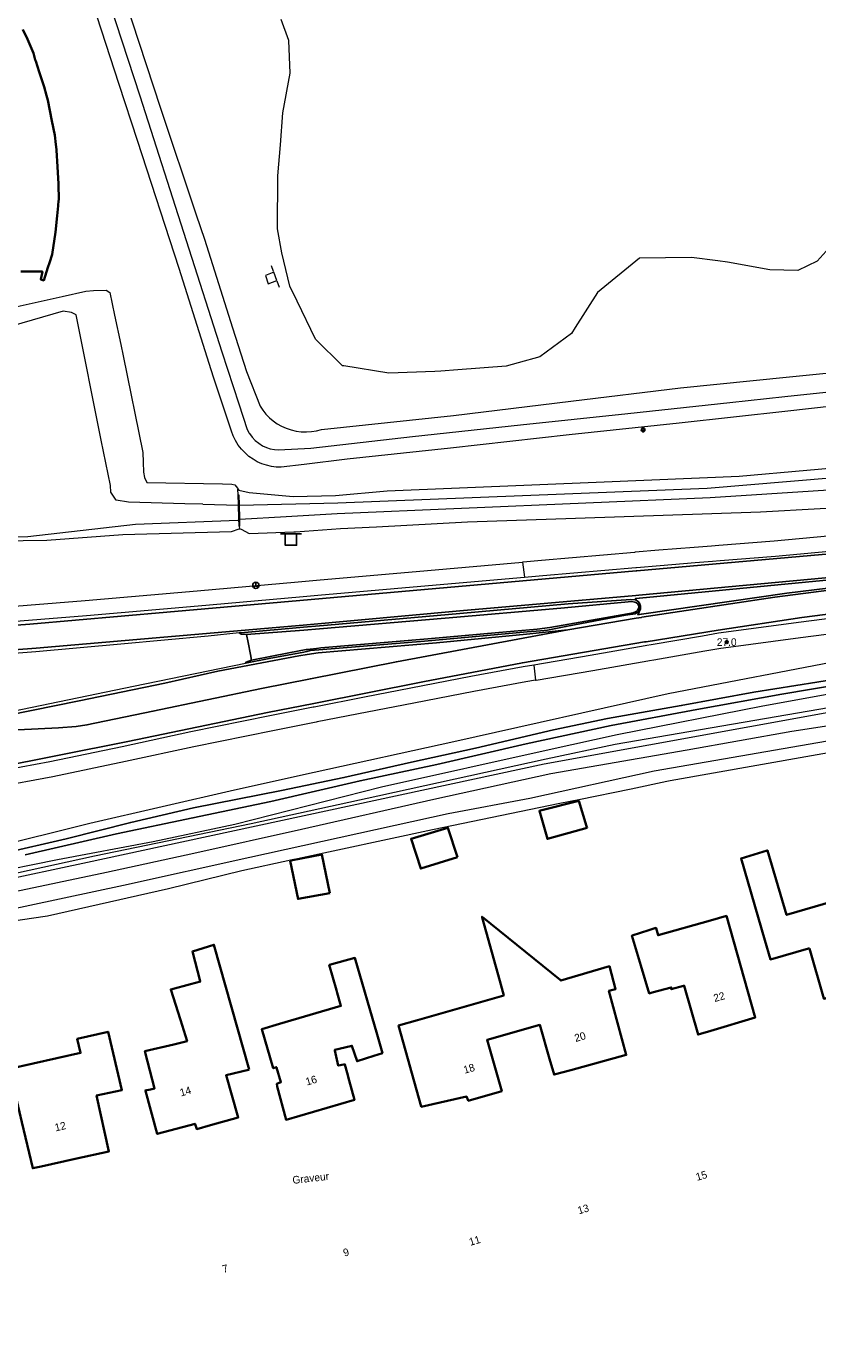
# Model space of a CAD drawing. Header units: metres. Extents: x 169249 to 194689, y 406250 to 412203.
# Tile 65 of 256: x 171603 to 171707, y 406545 to 406719. Entities that reach past the tile are written whole.
import ezdxf
from ezdxf.enums import TextEntityAlignment as Align

# ---------------------------------------------------------------- set-up
doc = ezdxf.new("R2010")
doc.units = ezdxf.units.M
doc.linetypes.add('BGT_NLCS_N264$0$AM-AS', pattern=[16, 10, -2, 2, -2])
doc.layers.get('0').update_dxf_attribs({"linetype": 'CONTINUOUS'})
for name, color, linetype, lineweight in [('BGT_NLCS_N264$0$B-WE-AM-AS_KUNSTWERK_STUW-G', 252, 'BGT_NLCS_N264$0$AM-AS', 18), ('BGT_NLCS_N264$0$B-WE-GW-TALUD_KRUIN-G', 252, 'CONTINUOUS', 18), ('BGT_NLCS_N264$0$B-WE-GW-WATERGANG_INSTEEK-G', 252, 'CONTINUOUS', 18), ('BGT_NLCS_N264$0$B-WE-GW-WATERGANG_SLOOT_BODEM-G', 252, 'CONTINUOUS', 18), ('BGT_NLCS_N264$0$B-WE-GW-WATERGANG_WATERLIJN-G', 252, 'CONTINUOUS', 18), ('BGT_NLCS_N264$0$B-WE-KW-KUNSTWERK_DUIKER-G', 252, 'CONTINUOUS', 18), ('BGT_NLCS_N264$0$B-WE-KW-KUNSTWERK_GELUIDSWERING_SCHERM-G', 252, 'CONTINUOUS', 18), ('BGT_NLCS_N264$0$B-WE-OG-TOPOGRAFIE_BEBOUWING-G', 252, 'CONTINUOUS', 35), ('BGT_NLCS_N264$0$B-WE-OG-TOPOGRAFIE_WATER-GV', 252, 'CONTINUOUS', 18), ('BGT_NLCS_N264$0$B-WE-OG-TOPOGRAFIE_WEG_BERM-GV', 252, 'CONTINUOUS', 18), ('BGT_NLCS_N264$0$B-WE-OG-TOPOGRAFIE_WEG_RIJWIELPAD-G', 252, 'CONTINUOUS', 18), ('BGT_NLCS_N264$0$B-WE-OG-TOPOGRAFIE_WEG_VERHARD-G', 252, 'CONTINUOUS', 18), ('BGT_NLCS_N264$0$B-WE-VW-BEWEGWIJZERING_DRAAGCONSTRUCTIE-S', 252, 'CONTINUOUS', 25), ('BGT_NLCS_N264$0$B-WE-VW-VERKEERSTEKEN_BORD-S', 252, 'CONTINUOUS', 25), ('BGT_NLCS_N264$0$B-WE-WH-KUNSTWERK_STUW-G', 252, 'CONTINUOUS', 18), ('X-XX-AL-REFERENTIE-G', 7, 'CONTINUOUS', 18)]:
    doc.layers.add(name, color=color, linetype=linetype, lineweight=lineweight)
for name, color, linetype in [('BGT_NLCS_N264$0$B-WE-IE-MEUBILAIR_WEGMEUBILAIR-S', 252, 'CONTINUOUS'), ('BGT_NLCS_N264$0$B-WE-OG-TOPOGRAFIE_WATER_SLOOT-GV', 252, 'CONTINUOUS'), ('BGT_NLCS_N264$0$B-WE-OG-TOPOGRAFIE_WEG_VERKEERSEILAND-GV', 252, 'CONTINUOUS'), ('BGT_NLCS_N264$0$B-WE-VW-MARKERING-G', 252, 'CONTINUOUS'), ('BGT_NLCS_N264$0$Label_Nummeraanduidingreeks', 252, 'CONTINUOUS'), ('BGT_NLCS_N264$0$Label_Openbareruimte', 252, 'CONTINUOUS'), ('BGT_NLCS_N264$0$Label_Puntobject', 252, 'CONTINUOUS')]:
    doc.layers.add(name, color=color, linetype=linetype)
doc.styles.add('BGT_NLCS_N264$0$STANDARD', font='txt')

# ---------------------------------------------------------------- blocks, each defined once
blk = doc.blocks.new('BGT_NLCS_N264$0$SIE-WEG_AFVALBAK_TYPE_01')
for radius in [0.25, 0.156]:
    blk.add_circle((0, 0), radius)
blk = doc.blocks.new('BGT_NLCS_N264$0$SIE-WEG_WEGWIJZER-SO')
for q in [(-0.29, -0.29), (0, 0.41), (0.29, -0.29)]:
    blk.add_line((0, 0), q)
blk.add_circle((0, 0), 0.413)
blk = doc.blocks.new('BGT_NLCS_N264$0$SVW-VERKEERSTEKEN_BORD_ANWB-SO')
blk.add_line((-1.375, 0), (1.375, 0))
at = {"flags": 128}
blk.add_lwpolyline([(-0.75, 0), (-0.75, -1.5), (0.75, -1.5), (0.75, 0)], close=True, dxfattribs=at)
blk = doc.blocks.new('BGT_NLCS_N264$0$SIE-WEG_PAAL_ALGEMEEN_TYPE_02-SO')
at = {"ltscale": 0.5}
h = blk.add_hatch(color=256, dxfattribs=at)
h.paths.add_polyline_path([(0, 0), (0.1875, 0, 0.41421356), (0, 0.1875)])
h.paths.add_polyline_path([(0, -0.1875), (0, 0), (-0.1875, 0, 0.41421356)])
for p, q in [((-0.1875, 0), (0.1875, 0)), ((0, -0.1875), (0, 0.1875))]:
    blk.add_line(p, q, dxfattribs=at)
blk.add_circle((0, 0), 0.1875, dxfattribs=at)
blk = doc.blocks.new('BGT_NLCS_N264')
at = {"layer": 'BGT_NLCS_N264$0$B-WE-AM-AS_KUNSTWERK_STUW-G'}
for p, q in [((171630.95, 406657.21, 2.54), (171630.91, 406658.01, 0.27)), ((171631.16, 406652.78, 15.02), (171631.14, 406653.1, 14.13))]:
    blk.add_line(p, q, dxfattribs=at)
blk.add_polyline3d([(171631.14, 406653.1, 14.13), (171631.09, 406654.19, 11.07), (171631.06, 406654.73, 9.52), (171631.01, 406655.96, 6.06), (171630.95, 406657.21, 2.54)], dxfattribs=at)
at = {"layer": 'BGT_NLCS_N264$0$B-WE-GW-TALUD_KRUIN-G'}
blk.add_polyline3d([(171615.05, 406725.46, 15.31), (171620.72, 406708.19, 15.38), (171625.42, 406694.13, 15.32), (171626.51, 406690.9, 15.31), (171630.21, 406679.22, 15.34), (171632.04, 406673.47, 15.36), (171633.83, 406668.92, 15.36), (171634.19, 406668.37, 15.34), (171634.61, 406667.86, 15.31), (171635.06, 406667.39, 15.29), (171635.57, 406666.97, 15.27), (171636.1, 406666.6, 15.25), (171636.67, 406666.27, 15.22), (171637.27, 406666.01, 15.2), (171637.92, 406665.79, 15.2), (171638.58, 406665.64, 15.2), (171639.25, 406665.55, 15.2), (171639.93, 406665.53, 15.2), (171640.61, 406665.57, 15.2), (171641.27, 406665.68, 15.2), (171641.93, 406665.85, 15.2), (171659.33, 406667.69, 15.13), (171674.79, 406669.59, 15.19), (171689.23, 406671.33, 15.25), (171703.6, 406672.77, 15.27), (171722.83, 406674.7, 15.33)], dxfattribs=at)
at = {"layer": 'BGT_NLCS_N264$0$B-WE-GW-WATERGANG_INSTEEK-G'}
for points in [[(171601.04, 406681.89, 15.69), (171607.74, 406683.38, 15.61), (171610.85, 406684.07, 15.57), (171611.87, 406684.16, 15.5), (171613.54, 406684.2, 15.47), (171614.05, 406683.87, 15.46), (171614.66, 406680.89, 15.44), (171615.46, 406677.03, 15.42), (171615.77, 406675.53, 15.41), (171618.39, 406662.82, 15.34), (171618.41, 406661.55, 15.27), (171618.47, 406660.21, 15.25), (171618.59, 406659.52, 15.26), (171618.89, 406658.86, 15.26), (171628.89, 406658.68, 15.47), (171630.1, 406658.64, 15.47), (171630.12, 406658.64, 15.47), (171630.5, 406658.56, 15.47), (171630.84, 406658.11, 15.18), (171630.91, 406658.01, 15.12)], [(171630.91, 406658.01, 15.12), (171630.91, 406658.01, 15.12), (171631.02, 406657.86, 15.02), (171632.38, 406657.55, 15.19), (171638.19, 406657.03, 15.06), (171643.77, 406657.16, 15.06), (171650.59, 406657.76, 14.97), (171679.19, 406658.95, 14.98), (171696.97, 406659.68, 15.14), (171714.81, 406661.26, 15.26), (171717.14, 406661.47, 15.27), (171728.44, 406662.41, 15.34), (171749.39, 406664.34, 15.34), (171760.16, 406665.65, 15.38), (171768.56, 406666.7, 15.38), (171785.95, 406667.85, 15.34), (171811.57, 406670.22, 15.42), (171813.62, 406670.41, 15.43), (171827.95, 406671.75, 15.46)]]:
    blk.add_polyline3d(points, dxfattribs=at)
at = {"layer": 'BGT_NLCS_N264$0$B-WE-GW-WATERGANG_SLOOT_BODEM-G'}
blk.add_line((171626.27, 406656, 13.85), (171630.93, 406655.88, 15.01), dxfattribs=at)
for points in [[(171631.1, 406655.87, 14.17), (171644.1, 406656.2, 14.23), (171692.77, 406658.11, 14.03), (171714.74, 406659.96, 14.08), (171742.53, 406662.3, 14.15), (171752.67, 406663.18, 14.15), (171792.7, 406666.68, 14.12), (171844.67, 406671.73, 14.13), (171897.87, 406675.26, 14.21), (171922.52, 406677.28, 13.88), (171922.57, 406677.24, 13.67)], [(171631.15, 406654.04, 14.27), (171637.25, 406654.39, 14.19), (171643.99, 406654.78, 14.1), (171693.16, 406656.89, 14.14), (171742.72, 406660.11, 14.21), (171792.77, 406665.05, 14.23), (171844.55, 406670.1, 14.2), (171897.98, 406673.91, 14.31), (171922.47, 406675, 13.87), (171922.65, 406674.94, 14.06)], [(171473.7, 406647.29, 13.75), (171491.92, 406648.1, 13.69), (171508.61, 406648.49, 13.67), (171529.6, 406649.05, 13.61), (171552.38, 406650.46, 13.72), (171566.86, 406651.03, 13.86), (171584.79, 406651.64, 13.85), (171603.23, 406651.76, 13.82), (171617.43, 406653.39, 13.83), (171630.89, 406653.9, 14)]]:
    blk.add_polyline3d(points, dxfattribs=at)
at = {"layer": 'BGT_NLCS_N264$0$B-WE-GW-WATERGANG_WATERLIJN-G'}
for points in [[(171659.9, 406673.71, 13.68), (171657.66, 406673.55, 13.68), (171656.86, 406673.49, 13.68), (171650.8, 406673.28, 13.68), (171644.86, 406674.22, 13.68), (171644.71, 406674.24, 13.68), (171641.15, 406677.76, 13.68), (171638.72, 406682.76, 13.68), (171637.77, 406684.73, 13.68), (171636.69, 406689.1, 13.68), (171636.11, 406692.27, 13.68), (171636.17, 406699.25, 13.68), (171636.51, 406703.34, 13.68), (171636.85, 406707.55, 13.68), (171637.8, 406712.77, 13.68), (171637.6, 406717.07, 13.68), (171636.63, 406719.85, 13.68)], [(171709.62, 406690.67, 13.68), (171707.26, 406688.02, 13.68), (171704.69, 406686.8, 13.68), (171701.01, 406686.87, 13.68), (171695.43, 406687.9, 13.68), (171694.18, 406688.06, 13.68), (171690.68, 406688.5, 13.68), (171683.85, 406688.41, 13.68), (171678.31, 406683.91, 13.68), (171675.37, 406679.3, 13.68), (171674.86, 406678.49, 13.68), (171670.71, 406675.42, 13.68), (171667.83, 406674.62, 13.68), (171666.28, 406674.18, 13.68), (171659.9, 406673.71, 13.68)], [(171626.27, 406656, 13.85), (171623.91, 406656.07, 13.85), (171616.49, 406656.27, 13.85), (171614.87, 406656.53, 13.85), (171614.16, 406657.61, 13.85), (171614.12, 406658.46, 13.85), (171612.91, 406664.44, 13.85), (171609.58, 406680.94, 13.85), (171609, 406681.26, 13.85), (171607.86, 406681.45, 13.85), (171591.48, 406676.67, 13.85)]]:
    blk.add_polyline3d(points, dxfattribs=at)
at = {"layer": 'BGT_NLCS_N264$0$B-WE-KW-KUNSTWERK_DUIKER-G'}
for p, q in [((171635.61, 406686.66, 14.16), (171635.34, 406687.39, 14.16)), ((171636.02, 406685.41, 14.16), (171636.33, 406684.6, 14.16))]:
    blk.add_line(p, q, dxfattribs=at)
blk.add_polyline3d([(171634.9, 406685.03, 14.34), (171636.03, 406685.46, 14.34), (171635.64, 406686.55, 14.34), (171634.54, 406686.14, 14.34), (171634.9, 406685.03, 14.34)], dxfattribs=at)
at = {"layer": 'BGT_NLCS_N264$0$B-WE-KW-KUNSTWERK_GELUIDSWERING_SCHERM-G'}
for points in [[(171594.49, 406600.1, 15.49), (171603.69, 406601.47, 15.55), (171605.82, 406601.79, 15.57), (171609.9, 406602.7, 15.57), (171621.75, 406605.36, 15.55), (171631.42, 406607.77, 15.56), (171637.87, 406609.15, 15.56), (171638.16, 406609.21, 15.56), (171656.54, 406613.15, 15.57), (171673.34, 406616.6, 15.57), (171675.86, 406617.12, 15.56), (171682.75, 406618.53, 15.56), (171687.45, 406619.5, 15.56), (171687.88, 406619.59, 15.56), (171711.45, 406623.76, 15.58)], [(171513.44, 406545.16, 16.41), (171513.09, 406555.83, 18.55), (171511.97, 406572.15, 20.31), (171511.2, 406591.88, 20.43), (171512.27, 406592.11, 20.35), (171536.77, 406594.29, 20.45), (171558.97, 406596.7, 20.48), (171582.21, 406599.67, 20.5), (171594.1, 406601.3, 20.56), (171599.52, 406602.34, 20.62), (171615.85, 406605.83, 20.58), (171632.46, 406609.49, 20.58), (171658.6, 406615.25, 20.54), (171669.39, 406617.29, 20.57), (171685.76, 406620.88, 20.54), (171711.89, 406625.39, 20.38), (171724.43, 406627.24, 21.65), (171740.62, 406629.32, 21.58), (171773.31, 406632.05, 21.47), (171794.09, 406634.27, 21.42), (171825.01, 406637.21, 21.66)]]:
    blk.add_polyline3d(points, dxfattribs=at)
at = {"layer": 'BGT_NLCS_N264$0$B-WE-OG-TOPOGRAFIE_BEBOUWING-G'}
for points in [[(171602.55, 406718.53, 26.86), (171603.16, 406717.28, 27.21), (171603.95, 406715.4, 27.64), (171604.21, 406714.54, 27.79), (171604.27, 406714.36, 27.82), (171604.72, 406712.96, 28.03), (171605.36, 406711, 28.36), (171605.7, 406709.83, 28.49), (171605.86, 406709.24, 28.56), (171606.38, 406706.51, 28.69), (171606.78, 406704.6, 28.68), (171606.91, 406703.38, 28.64), (171606.98, 406702.73, 28.62), (171606.99, 406702.63, 28.61), (171607.14, 406700.45, 28.53), (171607.27, 406698.19, 28.61), (171607.29, 406696.06, 28.35), (171607.28, 406696.01, 28.35), (171607.22, 406695.32, 28.23), (171607.1, 406693.99, 28.02), (171606.89, 406691.84, 27.47), (171606.43, 406688.91, 26.71), (171606.06, 406687.79, 26.1), (171605.87, 406687.2, 25.78), (171605.32, 406685.48, 24.84), (171604.92, 406685.62, 24.89), (171605.14, 406686.64, 25.82), (171602.3, 406686.65, 26.02)], [(171676.94, 406613.38, 17.68), (171671.7, 406611.92, 17.54), (171670.64, 406615.63, 17.53), (171670.78, 406615.66, 17.54), (171675.84, 406616.93, 17.83), (171676.86, 406613.61, 17.69), (171676.94, 406613.38, 17.68)], [(171659.83, 406609.49, 18.36), (171655, 406608.01, 18.31), (171653.74, 406611.94, 18.36), (171658.59, 406613.39, 18.35), (171659.83, 406609.49, 18.36)], [(171643.02, 406604.78, 18.03), (171638.87, 406604, 18.08), (171638.83, 406603.99, 18.09), (171637.79, 406609.04, 18.05), (171637.89, 406609.06, 18.04), (171641.95, 406609.86, 17.97), (171643.02, 406604.78, 18.03)], [(171706.23, 406597.49, 22.38), (171706.1, 406597.46, 22.27), (171701.09, 406596.04, 18.34), (171700.35, 406598.58, 18.38), (171697.22, 406609.35, 18.53), (171700.68, 406610.37, 18.53), (171700.72, 406610.38, 18.53), (171703.23, 406601.89, 18.72), (171714.23, 406605.13, 22), (171714.25, 406605.07, 22), (171715.48, 406600.89, 22.06), (171717.2, 406595, 22.15), (171717.17, 406594.99, 22.15), (171715.43, 406594.5, 22.32), (171715.43, 406594.49, 22.32), (171715.82, 406593.01, 22.49), (171708.15, 406590.84, 22.46), (171708.14, 406590.87, 22.46), (171706.23, 406597.49, 22.38)], [(171673.36, 406593.35, 18.6), (171673.47, 406593.26, 18.6), (171679.87, 406595.14, 18.69), (171680.69, 406592.12, 18.77), (171679.8, 406591.91, 18.73), (171682.08, 406583.45, 18.55), (171674.78, 406581.47, 18.74), (171672.57, 406580.87, 18.8), (171671.99, 406582.92, 18.77), (171670.72, 406587.4, 18.72), (171670.69, 406587.4, 18.73), (171663.74, 406585.44, 21.62), (171665.69, 406578.69, 21.68), (171661.26, 406577.41, 21.69), (171661.24, 406577.47, 21.7), (171661.16, 406577.66, 21.71), (171661.05, 406577.98, 21.74), (171655.08, 406576.63, 20.29), (171655.07, 406576.66, 20.29), (171652.08, 406587.34, 20.28), (171654.56, 406588.05, 19.97), (171665.94, 406591.29, 18.53), (171665.41, 406593.2, 18.5), (171663.11, 406601.55, 18.35), (171663.08, 406601.66, 18.35), (171673.36, 406593.35, 18.6)], [(171689.65, 406592.54, 22.55), (171688.02, 406592.1, 22.73), (171688.02, 406592.35, 18.76), (171685.52, 406591.67, 18.89), (171685.13, 406591.57, 18.91), (171684.02, 406595.25, 18.81), (171682.84, 406599.17, 18.71), (171682.88, 406599.18, 18.71), (171685.05, 406599.88, 18.66), (171686.01, 406600.18, 18.64), (171686.02, 406600.15, 18.64), (171686.29, 406599.23, 18.62), (171686.3, 406599.24, 18.62), (171693.18, 406601.17, 18.66), (171695.3, 406601.76, 18.67), (171699.09, 406588.39, 21.63), (171693.25, 406586.64, 21.63), (171691.55, 406586.13, 21.62), (171691.55, 406586.15, 21.63), (171689.73, 406592.56, 22.54), (171689.65, 406592.54, 22.55)], [(171632.39, 406581.52, 19.26), (171632.3, 406581.5, 19.34), (171629.36, 406580.79, 21.87), (171630.95, 406575.23, 22.22), (171627.28, 406574.2, 22.18), (171625.49, 406573.69, 22.16), (171625.29, 406574.32, 19.86), (171625.27, 406574.38, 19.64), (171620.29, 406573.06, 19.64), (171618.72, 406578.71, 19.65), (171618.7, 406578.76, 19.65), (171619.37, 406578.92, 21.03), (171619.92, 406579.04, 22.16), (171618.69, 406583.76, 22.04), (171618.65, 406583.93, 22.04), (171622.48, 406584.85, 20.08), (171624.22, 406585.27, 19.19), (171623.33, 406588.06, 19.19), (171622.05, 406592.09, 19.19), (171624.68, 406592.79, 19.29), (171625.96, 406593.14, 19.34), (171625.95, 406593.16, 19.34), (171624.91, 406597.09, 19.34), (171627.74, 406597.96, 19.37), (171632.39, 406581.52, 19.26)], [(171645.32, 406581.08, 21.6), (171645.58, 406580.1, 21.61), (171646.27, 406577.54, 21.62), (171637.27, 406574.92, 21.59), (171636.1, 406579.31, 21.7), (171636.02, 406579.64, 21.71), (171636.02, 406579.64, 21.71), (171636.58, 406579.85, 21.68), (171635.99, 406581.82, 21.62), (171635.98, 406581.85, 21.61), (171635.57, 406581.71, 21.62), (171634.05, 406586.84, 21.54), (171636.39, 406587.54, 20.83), (171644.48, 406589.92, 18.38), (171643.99, 406591.64, 18.48), (171643.9, 406591.97, 18.5), (171642.95, 406595.32, 18.7), (171642.98, 406595.33, 18.7), (171646.34, 406596.24, 18.73), (171649.25, 406586.16, 18.7), (171649.96, 406583.69, 18.69), (171649.95, 406583.69, 18.69), (171648.81, 406583.33, 18.67), (171646.61, 406582.63, 18.63), (171645.94, 406584.66, 21.55), (171645.75, 406584.62, 21.54), (171643.68, 406584.12, 21.45), (171643.7, 406584.05, 21.45), (171644.13, 406582.05, 21.57), (171644.88, 406582.18, 21.59), (171645, 406582.2, 21.59), (171645.02, 406582.21, 21.59), (171645.32, 406581.08, 21.6)], [(171600.79, 406581.61, 22.05), (171610.18, 406583.73, 18.62), (171609.74, 406585.59, 18.57), (171613.79, 406586.51, 18.51), (171615.62, 406578.83, 18.51), (171612.28, 406578.09, 22.25), (171613.91, 406570.75, 23.45), (171609.48, 406569.76, 23.46), (171604.96, 406568.76, 23.47), (171603.88, 406568.52, 23.48), (171602.45, 406574.6, 22.81), (171601.21, 406579.86, 22.24), (171600.79, 406581.61, 22.05)]]:
    blk.add_polyline3d(points, dxfattribs=at)
at = {"layer": 'BGT_NLCS_N264$0$B-WE-OG-TOPOGRAFIE_WATER-GV'}
blk.add_line((171631.16, 406652.78, 15.02), (171631.14, 406653.1, 11.64), dxfattribs=at)
for points in [[(171631.16, 406652.78, 15.02), (171631.32, 406652.7, 15.09), (171632.38, 406652.16, 15.61), (171638.29, 406652.38, 15.51), (171638.48, 406652.38, 15.51), (171644.41, 406652.79, 15.48), (171649.16, 406653.03, 15.7), (171661.18, 406653.69, 15.68), (171675.42, 406654.15, 15.69), (171699.79, 406655.02, 15.78), (171723.37, 406656.32, 15.84), (171744.11, 406658.22, 15.88), (171768.37, 406660.12, 16.01), (171782.68, 406661.38, 16.01), (171800.53, 406663.25, 16.08), (171818.29, 406664.47, 16.23), (171840.35, 406666.43, 16.32), (171847.6, 406667.04, 16.33)], [(171452.49, 406645.19, 15), (171474.19, 406646.27, 15.01), (171493.23, 406646.96, 15.03), (171515.78, 406647.87, 15.19), (171533.12, 406648.61, 15.31), (171545.29, 406648.9, 15.41), (171557.73, 406649.77, 15.42), (171583.04, 406650.62, 15.43), (171599.43, 406651.16, 15.55), (171605.72, 406651.25, 15.55), (171615.76, 406652.02, 15.51), (171630.08, 406652.42, 15.56), (171631.07, 406652.75, 15.07), (171631.16, 406652.78, 15.02)], [(171671.92, 406623.69, 15.35), (171680.91, 406625.65, 15.31), (171700.08, 406629.44, 15.23), (171718.7, 406632.83, 15.13), (171739.08, 406635.72, 15.08), (171763.86, 406638.68, 15.13), (171768.59, 406639, 15.07), (171787.32, 406640.8, 15.1), (171808.78, 406642.98, 15.15), (171825.92, 406643.94, 15.11)], [(171820.52, 406646.47, 15.86), (171799.44, 406644.72, 15.9), (171778.17, 406642.92, 15.91), (171764.76, 406641.87, 15.8), (171764.66, 406641.86, 15.8), (171751.77, 406640.64, 15.56), (171740.41, 406639.56, 15.55), (171728.87, 406638.27, 15.54), (171711.39, 406635.59, 15.47), (171687.6, 406631.01, 15.26), (171659.35, 406624.7, 15.2), (171640.98, 406620.66, 15.26), (171630.45, 406618.34, 15.3), (171611.4, 406613.95, 15.26), (171598.12, 406610.67, 15.05), (171582.79, 406608.28, 15.04), (171548.79, 406603.46, 15.1), (171539.5, 406602.76, 15.13), (171535.54, 406602.52, 15.14), (171514.78, 406602.16, 15.08), (171490.42, 406601.43, 15.21), (171457.08, 406600.43, 15.53)], [(171453.13, 406597.41, 15.47), (171474.78, 406597.88, 15.34), (171509.18, 406598.56, 15.32), (171550.68, 406600.82, 15.31), (171563.29, 406602.35, 15.46), (171579.93, 406604.04, 15.56), (171588.01, 406605.32, 15.49), (171607.15, 406609.2, 15.38), (171619.74, 406611.59, 15.43), (171630.52, 406613.87, 15.45), (171649.83, 406618.77, 15.41), (171671.92, 406623.69, 15.35)]]:
    blk.add_polyline3d(points, dxfattribs=at)
at = {"layer": 'BGT_NLCS_N264$0$B-WE-OG-TOPOGRAFIE_WATER_SLOOT-GV'}
for points in [[(171602.86, 406609.81, 14.61), (171614.9, 406612.58, 14.57), (171624.98, 406614.68, 14.57), (171635.27, 406616.86, 14.57), (171647.01, 406619.58, 14.57), (171657.14, 406621.72, 14.57), (171668.92, 406624.43, 14.57), (171680.12, 406626.83, 14.54), (171691.4, 406628.94, 14.49), (171702.58, 406630.97, 14.49), (171714.34, 406632.94, 14.49), (171722.68, 406634.25, 14.54), (171732.33, 406635.66, 14.6), (171740.3, 406636.67, 14.6), (171747.63, 406637.69, 14.6), (171755.96, 406638.5, 14.6), (171764.28, 406639.34, 14.6), (171771.42, 406639.91, 14.58), (171779.22, 406640.65, 14.58), (171787.64, 406641.47, 14.58), (171795.18, 406642.15, 14.6), (171803.04, 406642.99, 14.6), (171811.98, 406643.67, 14.6), (171820.82, 406644.42, 14.6)], [(171715.14, 406633.84, 14.48), (171707.21, 406632.56, 14.44), (171698.92, 406631.23, 14.44), (171689.34, 406629.47, 14.44), (171679.6, 406627.76, 14.44), (171672.51, 406626.26, 14.44), (171662.21, 406623.86, 14.44), (171653.81, 406622.01, 14.44), (171644.89, 406619.99, 14.44), (171636.65, 406618.3, 14.44), (171625.07, 406616, 14.44), (171616.79, 406614.08, 14.44), (171608.27, 406611.91, 14.44), (171599.87, 406609.98, 14.44)]]:
    blk.add_polyline3d(points, dxfattribs=at)
at = {"layer": 'BGT_NLCS_N264$0$B-WE-OG-TOPOGRAFIE_WEG_BERM-GV'}
for p, q in [((171668.41, 406648.37, 15.82), (171668.67, 406646.38, 15.82)), ((171669.89, 406634.8, 15.78), (171670.13, 406632.82, 15.78))]:
    blk.add_line(p, q, dxfattribs=at)
for points in [[(171818.98, 406661.55, 16.29), (171811.76, 406660.98, 16.23), (171793.18, 406659.38, 16.17), (171776.49, 406657.94, 16.12), (171754.82, 406655.96, 16.03), (171740.12, 406654.66, 15.97), (171726.58, 406653.48, 15.92), (171701.57, 406651.15, 15.88), (171694.31, 406650.57, 15.88), (171693.32, 406650.49, 15.87), (171691.02, 406650.31, 15.87), (171686.37, 406649.94, 15.87), (171683.26, 406649.67, 15.86), (171683.16, 406649.66, 15.86), (171670.93, 406648.59, 15.82), (171668.49, 406648.38, 15.82), (171668.41, 406648.37, 15.82)], [(171668.67, 406646.38, 15.82), (171671.1, 406646.6, 15.82), (171683.34, 406647.67, 15.86), (171683.43, 406647.68, 15.86), (171686.54, 406647.95, 15.87), (171691.18, 406648.32, 15.87), (171693.48, 406648.5, 15.87), (171694.47, 406648.58, 15.88), (171701.74, 406649.16, 15.88), (171726.76, 406651.48, 15.92), (171740.29, 406652.67, 15.97), (171755, 406653.97, 16.03), (171776.67, 406655.95, 16.12), (171793.35, 406657.39, 16.17), (171811.92, 406658.99, 16.23), (171819.16, 406659.55, 16.29)], [(171819.81, 406652.11, 16.19), (171818.85, 406652.04, 16.19), (171805.09, 406650.91, 16.12), (171778, 406648.33, 16.08), (171768.61, 406647.5, 16.02), (171758.19, 406646.48, 15.95), (171747.67, 406645.47, 15.95), (171740.92, 406644.78, 15.93), (171737.17, 406644.4, 15.91), (171727.48, 406643.34, 15.87), (171718.24, 406642.21, 15.84), (171711.28, 406641.27, 15.87), (171704.78, 406640.42, 15.88), (171694.58, 406639.07, 15.81), (171694.23, 406639.01, 15.81), (171692.12, 406638.64, 15.8), (171685.38, 406637.48, 15.78), (171684.81, 406637.38, 15.78), (171684.57, 406637.34, 15.78), (171677.34, 406636.09, 15.79), (171669.89, 406634.8, 15.78)], [(171670.13, 406632.82, 15.78), (171670.23, 406632.83, 15.78), (171677.68, 406634.11, 15.79), (171684.92, 406635.37, 15.78), (171685.15, 406635.41, 15.78), (171685.72, 406635.51, 15.78), (171692.46, 406636.67, 15.8), (171694.57, 406637.03, 15.81), (171694.89, 406637.09, 15.81), (171705.04, 406638.44, 15.88), (171711.54, 406639.29, 15.87), (171718.5, 406640.23, 15.84), (171727.71, 406641.36, 15.87), (171737.38, 406642.41, 15.91), (171741.12, 406642.79, 15.93), (171747.87, 406643.48, 15.95), (171758.38, 406644.48, 15.95), (171768.8, 406645.51, 16.02), (171778.19, 406646.34, 16.08), (171805.27, 406648.92, 16.12), (171819, 406650.04, 16.19), (171819.96, 406650.12, 16.19), (171819.98, 406650.12, 16.19)], [(171557.98, 406639.46, 15.4), (171558, 406639.46, 15.4), (171574.05, 406640.51, 15.49), (171580.99, 406641.02, 15.53), (171592.71, 406641.88, 15.61), (171610.77, 406643.33, 15.72), (171625.52, 406644.59, 15.81), (171638.84, 406645.79, 15.81), (171641.28, 406646.01, 15.81), (171655.88, 406647.27, 15.82), (171668.41, 406648.37, 15.82)], [(171558.04, 406637.46, 15.4), (171558.12, 406637.46, 15.4), (171574.19, 406638.52, 15.49), (171581.14, 406639.02, 15.53), (171592.87, 406639.88, 15.61), (171610.94, 406641.34, 15.72), (171625.69, 406642.6, 15.81), (171639.02, 406643.8, 15.81), (171641.45, 406644.02, 15.81), (171656.05, 406645.28, 15.82), (171668.67, 406646.38, 15.82)], [(171631.09, 406639.05, 15.83), (171627, 406638.64, 15.79), (171615.49, 406637.56, 15.73), (171604.27, 406636.54, 15.7), (171594.05, 406635.75, 15.61), (171587.91, 406635.36, 15.59), (171583.69, 406634.88, 15.59), (171581.72, 406634.68, 15.58), (171577.47, 406634.24, 15.54), (171569.77, 406633.19, 15.5), (171562.51, 406632.18, 15.49), (171554.76, 406631.28, 15.47), (171546.91, 406630.33, 15.45), (171540, 406629.42, 15.45), (171535.92, 406628.88, 15.43), (171532.5, 406628.67, 15.4), (171522.25, 406628.12, 15.38), (171512.7, 406627.63, 15.38), (171503.53, 406627.17, 15.38), (171492.58, 406626.74, 15.43), (171483.1, 406626.32, 15.55), (171482.88, 406626.31, 15.55), (171472.51, 406625.86, 15.61), (171462.4, 406625.43, 15.77)], [(171455.89, 406618.22, 15.78), (171457.13, 406618.34, 15.74), (171463.88, 406618.61, 15.67), (171476.64, 406619.29, 15.54), (171483.37, 406619.51, 15.47), (171488.64, 406619.69, 15.41), (171501.2, 406620.22, 15.37), (171513.79, 406620.71, 15.4), (171526.92, 406621.29, 15.43), (171538.78, 406621.78, 15.46), (171550.61, 406622.38, 15.51), (171561.68, 406623.1, 15.51), (171568.86, 406623.75, 15.52), (171578.25, 406624.81, 15.61), (171582.95, 406625.52, 15.65), (171585.83, 406625.95, 15.68), (171589.67, 406626.52, 15.69), (171592.68, 406627.03, 15.69), (171601.24, 406628.74, 15.75), (171617.17, 406632.05, 15.83), (171631.92, 406635.06, 15.8)], [(171669.89, 406634.8, 15.78), (171668.49, 406634.57, 15.78), (171661.62, 406633.3, 15.75), (171653.71, 406631.75, 15.75), (171647.58, 406630.58, 15.78), (171640.97, 406629.28, 15.76), (171640.83, 406629.26, 15.76), (171635.13, 406628.12, 15.71), (171624.69, 406626.01, 15.66), (171615.66, 406624.05, 15.61), (171606.13, 406622.07, 15.56), (171598.52, 406620.65, 15.49), (171592.36, 406619.51, 15.47), (171586.4, 406618.5, 15.47), (171583.95, 406618.14, 15.45), (171581.07, 406617.72, 15.43), (171574.33, 406616.82, 15.41), (171570.09, 406616.37, 15.41), (171563.58, 406615.78, 15.38), (171560.7, 406615.53, 15.38), (171558.68, 406615.4, 15.38)], [(171670.13, 406632.82, 15.78), (171668.84, 406632.6, 15.78), (171661.99, 406631.34, 15.75), (171654.09, 406629.79, 15.75), (171647.96, 406628.62, 15.78), (171641.36, 406627.32, 15.76), (171641.22, 406627.29, 15.76), (171635.52, 406626.16, 15.71), (171625.1, 406624.05, 15.66), (171616.08, 406622.1, 15.61), (171606.52, 406620.11, 15.56), (171598.88, 406618.68, 15.49), (171592.71, 406617.54, 15.47), (171586.71, 406616.52, 15.47), (171584.23, 406616.16, 15.45), (171581.34, 406615.74, 15.43), (171574.57, 406614.84, 15.41), (171570.29, 406614.38, 15.41), (171563.75, 406613.79, 15.38), (171560.85, 406613.53, 15.38), (171558.81, 406613.41, 15.38), (171558.76, 406613.41, 15.38)], [(171550.93, 406600.33, 15.39), (171571.95, 406602.78, 15.42), (171592.95, 406605.51, 15.34), (171612.02, 406609.68, 15.45), (171632.67, 406613.93, 15.44), (171649.34, 406617.59, 15.4), (171671.54, 406622.45, 15.43), (171680.61, 406624.4, 15.48), (171713.1, 406629.97, 15.64)]]:
    blk.add_polyline3d(points, dxfattribs=at)
at = {"layer": 'BGT_NLCS_N264$0$B-WE-OG-TOPOGRAFIE_WEG_RIJWIELPAD-G'}
blk.add_polyline3d([(171824.39, 406640.79, 16.42), (171798.11, 406638.35, 16.24), (171791.11, 406637.69, 16.2), (171785.01, 406637.15, 16.17), (171760.2, 406634.96, 16.06), (171733.58, 406632.56, 16.01), (171725.46, 406631.29, 16.01), (171712.18, 406629.2, 16.01), (171671.26, 406621.76, 15.99), (171620.65, 406610.85, 16), (171611.09, 406608.81, 16), (171598.7, 406606.17, 16), (171594.26, 406605.22, 16), (171592.96, 406605.06, 16), (171582.44, 406603.73, 16), (171559.02, 406600.77, 16), (171548.69, 406599.47, 16.01), (171545.63, 406599.09, 16.01), (171541.73, 406598.6, 16.01), (171518.08, 406596.66, 16), (171510.24, 406596.28, 15.98), (171507.13, 406596.13, 15.97), (171507.27, 406592.6, 15.7)], dxfattribs=at)
at = {"layer": 'BGT_NLCS_N264$0$B-WE-OG-TOPOGRAFIE_WEG_VERHARD-G'}
for points in [[(171718.19, 406669.91, 15.5), (171703.4, 406668.26, 15.46), (171689.07, 406666.69, 15.47), (171674.55, 406665.16, 15.48), (171658.95, 406663.39, 15.45), (171645.3, 406661.93, 15.47), (171639.64, 406661.25, 15.45), (171636.62, 406660.88, 15.44), (171636.35, 406660.89, 15.44), (171635.97, 406660.9, 15.44), (171635.32, 406660.98, 15.44), (171634.68, 406661.13, 15.44), (171634.07, 406661.34, 15.44), (171633.47, 406661.6, 15.44), (171632.9, 406661.92, 15.44), (171632.37, 406662.3, 15.44), (171631.85, 406662.75, 15.44), (171631.38, 406663.25, 15.44), (171630.96, 406663.79, 15.44), (171630.6, 406664.38, 15.43), (171630.3, 406664.99, 15.43), (171630.07, 406665.64, 15.43), (171627.75, 406672.62, 15.44), (171627.38, 406673.72, 15.44), (171626.86, 406675.36, 15.44), (171623.16, 406687.06, 15.48), (171617.67, 406703.92, 15.49), (171615.27, 406711.27, 15.49), (171610.59, 406725.65, 15.5)], [(171611.65, 406729.15, 15.42), (171617.98, 406709.8, 15.49), (171624.1, 406690.74, 15.49), (171628.8, 406676.08, 15.5), (171631.04, 406669.24, 15.47), (171632.15, 406665.84, 15.45), (171632.41, 406665.37, 15.45), (171632.44, 406665.32, 15.45), (171632.45, 406665.3, 15.45), (171632.79, 406664.84, 15.44), (171633.2, 406664.41, 15.44), (171633.66, 406664.03, 15.43), (171634.16, 406663.71, 15.43), (171634.66, 406663.48, 15.43), (171635.18, 406663.31, 15.43), (171635.72, 406663.2, 15.43), (171636.27, 406663.16, 15.43), (171640.53, 406663.39, 15.45), (171653.93, 406664.92, 15.42), (171668.15, 406666.45, 15.46), (171682.3, 406667.96, 15.48), (171695.73, 406669.41, 15.44), (171703.01, 406670.17, 15.46), (171709.24, 406670.83, 15.48)], [(171511.25, 406551.84, 15.55), (171509.97, 406576.63, 15.6), (171509.46, 406593.84, 15.84), (171509.58, 406594.03, 15.84), (171509.68, 406594.18, 15.84), (171509.79, 406594.34, 15.83), (171510.88, 406594.42, 15.83), (171530.88, 406595.97, 15.77), (171548.56, 406597.59, 15.66), (171562.14, 406599.12, 15.62), (171562.87, 406599.19, 15.62), (171573.52, 406600.17, 15.6), (171586.15, 406602.14, 15.57), (171586.4, 406602.18, 15.57), (171600.67, 406604.81, 15.5), (171613.57, 406607.53, 15.5), (171625.1, 406610.02, 15.51), (171639.3, 406613.18, 15.62), (171656.74, 406617.16, 15.62), (171672.17, 406620.51, 15.64), (171690.1, 406623.64, 15.55), (171703.92, 406626.12, 15.42), (171717.98, 406628.27, 15.71)]]:
    blk.add_polyline3d(points, dxfattribs=at)
at = {"layer": 'BGT_NLCS_N264$0$B-WE-OG-TOPOGRAFIE_WEG_VERKEERSEILAND-GV'}
for points in [[(171683.46, 406643.3, 15.87), (171683.29, 406643.39, 15.87), (171682.7, 406643.45, 15.87), (171674.45, 406642.88, 15.84), (171660.14, 406641.62, 15.83), (171642.71, 406640.07, 15.83), (171639.56, 406639.79, 15.83), (171631.29, 406639.07, 15.84), (171631.09, 406639.05, 15.83)], [(171631.92, 406635.06, 15.8), (171635.27, 406635.72, 15.86), (171639.38, 406636.48, 15.84), (171639.98, 406636.61, 15.85), (171640.42, 406636.71, 15.85), (171641.59, 406636.82, 15.82), (171655.5, 406637.96, 15.82), (171669.03, 406639.17, 15.81), (171670.78, 406639.33, 15.81), (171671.71, 406639.42, 15.81), (171673.93, 406639.85, 15.82), (171674.14, 406639.89, 15.82), (171679.87, 406640.99, 15.85), (171681.98, 406641.37, 15.87), (171683.25, 406641.58, 15.89), (171683.56, 406641.77, 15.89), (171683.78, 406641.98, 15.9), (171683.89, 406642.22, 15.9), (171683.93, 406642.47, 15.88), (171683.93, 406642.57, 15.88), (171683.93, 406642.69, 15.88)], [(171632.03, 406638.82, 15.97), (171639.61, 406639.41, 16.02), (171641.67, 406639.57, 16.03), (171658.23, 406641, 16.06), (171673.48, 406642.3, 16.07), (171682.82, 406643.17, 16.04), (171683.24, 406643.12, 16.04), (171683.46, 406643.01, 16.04), (171683.6, 406642.87, 16.04), (171683.69, 406642.67, 16.04), (171683.73, 406642.49, 16.04), (171683.7, 406642.27, 16.04), (171683.58, 406642.06, 16.02), (171683.39, 406641.89, 16.04), (171683.02, 406641.71, 16.04), (171673.78, 406640.09, 16.03), (171672, 406639.75, 16), (171670.33, 406639.56, 16.01), (171665.32, 406639.11, 16.05), (171655.92, 406638.25, 16.05), (171641.86, 406637.07, 16.05), (171641.26, 406637.01, 15.99), (171640.04, 406636.87, 15.99), (171639.92, 406636.86, 16.05), (171637.64, 406636.43, 16.05), (171632.7, 406635.45, 16.02)], [(171631.09, 406639.05, 15.83), (171631.33, 406638.88, 15.85), (171632.03, 406638.82, 15.97)], [(171632.03, 406638.82, 15.97), (171632.25, 406637.79, 16.07), (171632.56, 406636.19, 16.07), (171632.7, 406635.45, 16.02)], [(171632.7, 406635.45, 16.02), (171631.98, 406635.2, 15.96), (171631.92, 406635.06, 15.8)]]:
    blk.add_polyline3d(points, dxfattribs=at)
at = {"layer": 'BGT_NLCS_N264$0$B-WE-VW-MARKERING-G'}
for p, q in [((171683.93, 406642.69, 15.88), (171683.96, 406642.57, 15.88)), ((171683.39, 406640.99, 15.85), (171674.39, 406639.47, 15.87))]:
    blk.add_line(p, q, dxfattribs=at)
at = {"layer": 'BGT_NLCS_N264$0$B-WE-VW-MARKERING-G', "linetype": 'Continuous'}
for points in [[(171456.37, 406632.46, 15.76), (171465.54, 406632.72, 15.67), (171477.59, 406633.19, 15.55), (171482.36, 406633.42, 15.5), (171495.38, 406634.06, 15.35), (171513.52, 406634.93, 15.31), (171531.37, 406635.66, 15.38), (171543.39, 406636.24, 15.4), (171567.48, 406637.61, 15.48), (171581.2, 406638.53, 15.57), (171603.48, 406640.22, 15.72), (171621.54, 406641.76, 15.83), (171639.08, 406643.31, 15.83), (171683.39, 406647.21, 15.91), (171683.47, 406647.22, 15.91), (171740.33, 406652.21, 16.04), (171748.17, 406652.88, 16.06), (171776.7, 406655.49, 16.13)], [(171779.07, 406648.88, 16.08), (171772.16, 406648.24, 16.1), (171758.58, 406647.11, 16.02), (171740.87, 406645.37, 16), (171727.41, 406643.92, 15.94), (171705.25, 406641.07, 15.94), (171694.2, 406639.43, 15.89), (171684.72, 406637.89, 15.86), (171684.51, 406637.86, 15.86), (171668.4, 406635.11, 15.83), (171655.29, 406632.61, 15.81), (171640.91, 406629.74, 15.81), (171634.82, 406628.55, 15.77), (171616.4, 406624.76, 15.64), (171598.46, 406621.2, 15.55)]]:
    blk.add_polyline3d(points, dxfattribs=at)
at = {"layer": 'BGT_NLCS_N264$0$B-WE-VW-MARKERING-G'}
for points in [[(171683.96, 406642.57, 15.88), (171683.99, 406642.47, 15.87), (171683.98, 406642.33, 15.88), (171683.97, 406642.23, 15.88), (171683.62, 406641.45, 15.88), (171684.07, 406641.52, 15.88), (171684.09, 406641.52, 15.88), (171703.26, 406644.29, 15.95), (171738.58, 406648.57, 16), (171732.78, 406648.22, 15.98), (171715.3, 406646.65, 15.93), (171683.82, 406643.62, 15.85), (171683.78, 406643.61, 15.85), (171683.3, 406643.57, 15.85), (171683.46, 406643.3, 15.87)], [(171738.64, 406649.13, 16), (171683.77, 406644.03, 15.9), (171683.75, 406644.03, 15.9), (171683.34, 406643.99, 15.9)], [(171683.39, 406640.99, 15.85), (171684.12, 406641.1, 15.86), (171684.16, 406641.11, 15.86), (171701.69, 406643.76, 15.96), (171716.97, 406645.74, 15.98), (171726.64, 406646.87, 15.96), (171738.69, 406648.14, 15.99)], [(171431.49, 406616.95, 16.13), (171431.7, 406618.21, 16.14), (171431.82, 406619.27, 16.14), (171431.86, 406620.5, 16.14), (171431.86, 406620.72, 16.14), (171431.9, 406623.21, 16.16), (171431.81, 406624.25, 16.15), (171431.79, 406624.47, 16.15), (171444.14, 406625.06, 15.91), (171448.07, 406625.22, 15.89), (171456.7, 406625.57, 15.84), (171482.85, 406626.72, 15.57), (171499.48, 406627.51, 15.41), (171531.03, 406629.01, 15.45), (171534.51, 406629.29, 15.46), (171541.49, 406630.03, 15.47), (171581.66, 406635.12, 15.59), (171583.72, 406635.38, 15.6), (171588.07, 406635.81, 15.6), (171604.34, 406637.06, 15.7), (171639.52, 406640.09, 15.87), (171660.17, 406641.97, 15.84), (171683.34, 406643.99, 15.9)], [(171683.46, 406643.3, 15.87), (171683.67, 406643.19, 15.87), (171683.84, 406642.97, 15.9), (171683.93, 406642.69, 15.88)], [(171586.5, 406625.59, 15.64), (171588.46, 406625.63, 15.68), (171607.26, 406626.55, 15.71), (171609.6, 406626.72, 15.71), (171611.02, 406626.92, 15.7), (171619.71, 406628.73, 15.78), (171634.01, 406631.71, 15.88), (171640.47, 406633, 15.88), (171651.79, 406635.26, 15.87), (171660.49, 406636.85, 15.87), (171674.39, 406639.47, 15.87)], [(171674.39, 406639.47, 15.87), (171668.96, 406638.89, 15.81), (171657.09, 406637.75, 15.87), (171641.5, 406636.41, 15.9)], [(171641.5, 406636.41, 15.9), (171640.04, 406636.19, 15.88), (171638.92, 406636.02, 15.86), (171628.26, 406634, 15.86), (171621.28, 406632.45, 15.81), (171609.98, 406630.09, 15.72), (171594.15, 406626.91, 15.7), (171586.5, 406625.59, 15.64)]]:
    blk.add_polyline3d(points, dxfattribs=at)
at = {"layer": 'BGT_NLCS_N264$0$B-WE-WH-KUNSTWERK_STUW-G'}
for p, q in [((171631.1, 406655.87, 14.17), (171631.1, 406655.96, 14.23)), ((171631.14, 406653.1, 15.03), (171631.14, 406653.1, 15.03))]:
    blk.add_line(p, q, dxfattribs=at)
for points in [[(171630.95, 406657.21, 15.02), (171630.88, 406657.22, 15.01), (171630.93, 406655.96, 15.01), (171630.93, 406655.88, 15.01)], [(171631.1, 406655.96, 14.23), (171631.06, 406657.19, 15.04), (171630.95, 406657.21, 15.02), (171630.95, 406657.21, 15.02)], [(171630.93, 406655.88, 15.01), (171631, 406654.18, 15.01), (171631.04, 406653.12, 15.01), (171631.14, 406653.1, 15.03)], [(171631.15, 406654.04, 14.27), (171631.15, 406654.19, 14.26), (171631.1, 406655.87, 14.17)], [(171631.14, 406653.1, 15.03), (171631.18, 406653.09, 15.03), (171631.15, 406654.04, 14.27)]]:
    blk.add_polyline3d(points, dxfattribs=at)
at = {"layer": 'BGT_NLCS_N264$0$B-WE-IE-MEUBILAIR_WEGMEUBILAIR-S', "color": 7}
for name, p in [('BGT_NLCS_N264$0$SIE-WEG_AFVALBAK_TYPE_01', (171684.31, 406665.78, 15.61)), ('BGT_NLCS_N264$0$SIE-WEG_PAAL_ALGEMEEN_TYPE_02-SO', (171695.33, 406637.84, 15.79))]:
    blk.add_blockref(name, p, dxfattribs=at)
at = {"layer": 'BGT_NLCS_N264$0$B-WE-VW-BEWEGWIJZERING_DRAAGCONSTRUCTIE-S', "color": 7}
blk.add_blockref('BGT_NLCS_N264$0$SIE-WEG_WEGWIJZER-SO', (171633.27, 406645.31, 15.8), dxfattribs=at)
at = {"layer": 'BGT_NLCS_N264$0$B-WE-VW-VERKEERSTEKEN_BORD-S', "color": 7}
blk.add_blockref('BGT_NLCS_N264$0$SVW-VERKEERSTEKEN_BORD_ANWB-SO', (171637.9, 406652.09, 15.67), dxfattribs=at)
at = {"layer": 'BGT_NLCS_N264$0$Label_Nummeraanduidingreeks', "color": 7, "lineweight": 18, "style": 'BGT_NLCS_N264$0$STANDARD'}
for s, rotation, p in [('22', 16, (171694.33, 406591.11)), ('20', 16.1, (171676, 406585.84)), ('18', 16, (171661.37, 406581.66)), ('16', 16.1, (171640.57, 406580.1)), ('14', 15.9, (171623.99, 406578.66)), ('12', 13.1, (171607.5, 406574.04)), ('15', 15.9, (171692, 406567.54)), ('13', 16.1, (171676.42, 406563.14)), ('11', 16.2, (171662.11, 406558.99)), ('9', 16.1, (171645.16, 406557.46)), ('7', 14.9, (171629.23, 406555.31))]:
    blk.add_text(s, height=1, rotation=rotation, dxfattribs=at).set_placement(p, align=Align.MIDDLE)
at = {"layer": 'BGT_NLCS_N264$0$Label_Openbareruimte', "color": 252, "lineweight": 18, "style": 'BGT_NLCS_N264$0$STANDARD'}
blk.add_text('Graveur', height=1, rotation=6.3718, dxfattribs=at).set_placement((171640.5, 406567.23), align=Align.MIDDLE)
at = {"layer": 'BGT_NLCS_N264$0$Label_Puntobject', "lineweight": 18, "style": 'BGT_NLCS_N264$0$STANDARD'}
blk.add_text('27.0', height=1, dxfattribs=at).set_placement((171695.33, 406637.84, 15.79), align=Align.MIDDLE)

msp = doc.modelspace()

# ---------------------------------------------------------------- block references
at = {"layer": 'X-XX-AL-REFERENTIE-G'}
msp.add_blockref('BGT_NLCS_N264', (0, 0), dxfattribs=at)

doc.saveas('drawing.dxf')
